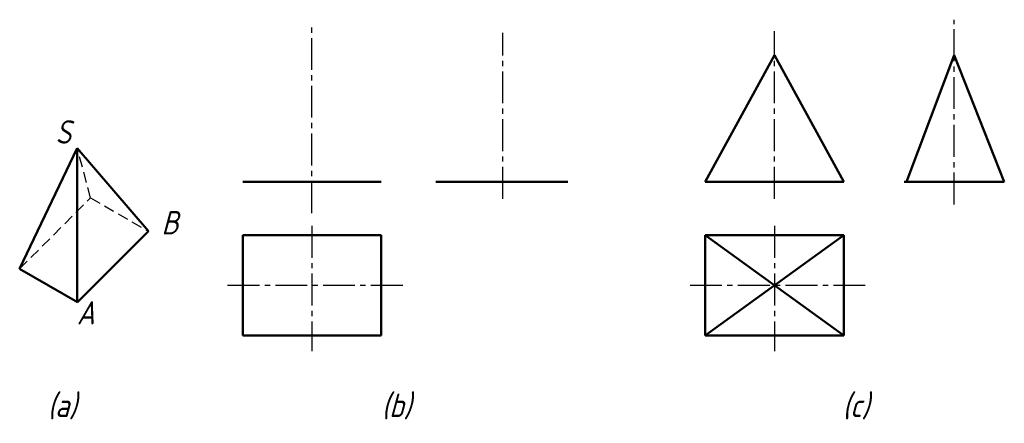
# Model space of a CAD drawing. Header units: millimetres. Extents: x 1110 to 1257, y -95 to -34.
import ezdxf

# ---------------------------------------------------------------- set-up
doc = ezdxf.new("R2010")
doc.units = ezdxf.units.MM
doc.header["$LTSCALE"] = 0.5
doc.linetypes.add('CENTER2', pattern=[28.575, 19.05, -3.175, 3.175, -3.175])
doc.linetypes.add('DASHED2', pattern=[9.525, 6.35, -3.175])
for name, color, linetype, lineweight in [('文字层', 227, 'Continuous', 20), ('点画线层', 3, 'CENTER2', 25), ('粗实线层', 7, 'Continuous', 50), ('虚线层', 2, 'DASHED2', 25)]:
    doc.layers.add(name, color=color, linetype=linetype, lineweight=lineweight)
doc.styles.add('工程斜体', font='gbeitc.shx', dxfattribs={"bigfont": 'gbcbig.shx'})

msp = doc.modelspace()

# ---------------------------------------------------------------- linework, layer by layer
at = {"layer": '点画线层', "color": 7, "ltscale": 0.5}
for p, q in [((1153.35, -63.25), (1153.35, -34.88)), ((1249.39, -61.95), (1249.39, -34.32)), ((1181.92, -61.1), (1181.92, -36.29)), ((1222.52, -61.1), (1222.52, -36.01)), ((1153.35, -65.14), (1153.35, -83.9)), ((1222.52, -65.14), (1222.52, -83.9)), ((1166.93, -74.04), (1140.09, -74.04)), ((1236.09, -74.04), (1209.25, -74.04))]:
    msp.add_line(p, q, dxfattribs=at)
at = {"layer": '粗实线层', "color": 7, "ltscale": 0.5}
for p, q in [((1212.16, -58.54), (1222.52, -39.6)), ((1222.52, -39.6), (1232.88, -58.54)), ((1249.39, -39.6), (1242.26, -58.54)), ((1249.39, -39.6), (1256.89, -58.54)), ((1118.26, -53.52), (1109.64, -71.56)), ((1118.26, -53.52), (1118.26, -76.54)), ((1118.26, -53.52), (1128.91, -65.96)), ((1142.99, -58.54), (1163.71, -58.54)), ((1171.87, -58.54), (1191.63, -58.54)), ((1212.16, -58.54), (1232.88, -58.54)), ((1241.89, -58.54), (1256.89, -58.54)), ((1128.91, -65.96), (1118.3, -76.56)), ((1142.99, -66.54), (1163.71, -66.54)), ((1142.99, -66.54), (1142.99, -76.54)), ((1163.71, -81.54), (1163.71, -66.54)), ((1212.16, -66.54), (1232.88, -66.54)), ((1212.16, -66.54), (1212.16, -76.54)), ((1212.16, -66.54), (1232.88, -81.54)), ((1232.88, -66.54), (1212.16, -81.54)), ((1232.88, -81.54), (1232.88, -66.54)), ((1118.3, -76.56), (1109.64, -71.56)), ((1142.99, -76.54), (1142.99, -81.54)), ((1212.16, -76.54), (1212.16, -81.54)), ((1142.99, -81.54), (1163.71, -81.54)), ((1212.16, -81.54), (1232.88, -81.54))]:
    msp.add_line(p, q, dxfattribs=at)
at = {"layer": '虚线层', "color": 7, "ltscale": 0.5}
for p, q in [((1120.25, -60.96), (1118.26, -53.52)), ((1109.64, -71.56), (1120.25, -60.96)), ((1120.25, -60.96), (1128.91, -65.96))]:
    msp.add_line(p, q, dxfattribs=at)

# ---------------------------------------------------------------- texts
at = {"layer": '文字层', "color": 7, "ltscale": 0.5, "char_height": 3.5, "attachment_point": 1, "style": '工程斜体'}
for s, insert, width in [('S', (1114.99, -49.35), 7.7772), ('B', (1130.84, -62.92), 7.7772), ('A', (1118.18, -76.38), 7.7772), ('(a)', (1113.83, -90.23), 3.5945), ('(b)', (1163.78, -90.23), 3.5945), ('(c)', (1232.7, -90.23), 3.5945)]:
    msp.add_mtext(s, dxfattribs=dict(at, insert=insert, width=width))

doc.saveas('drawing.dxf')
